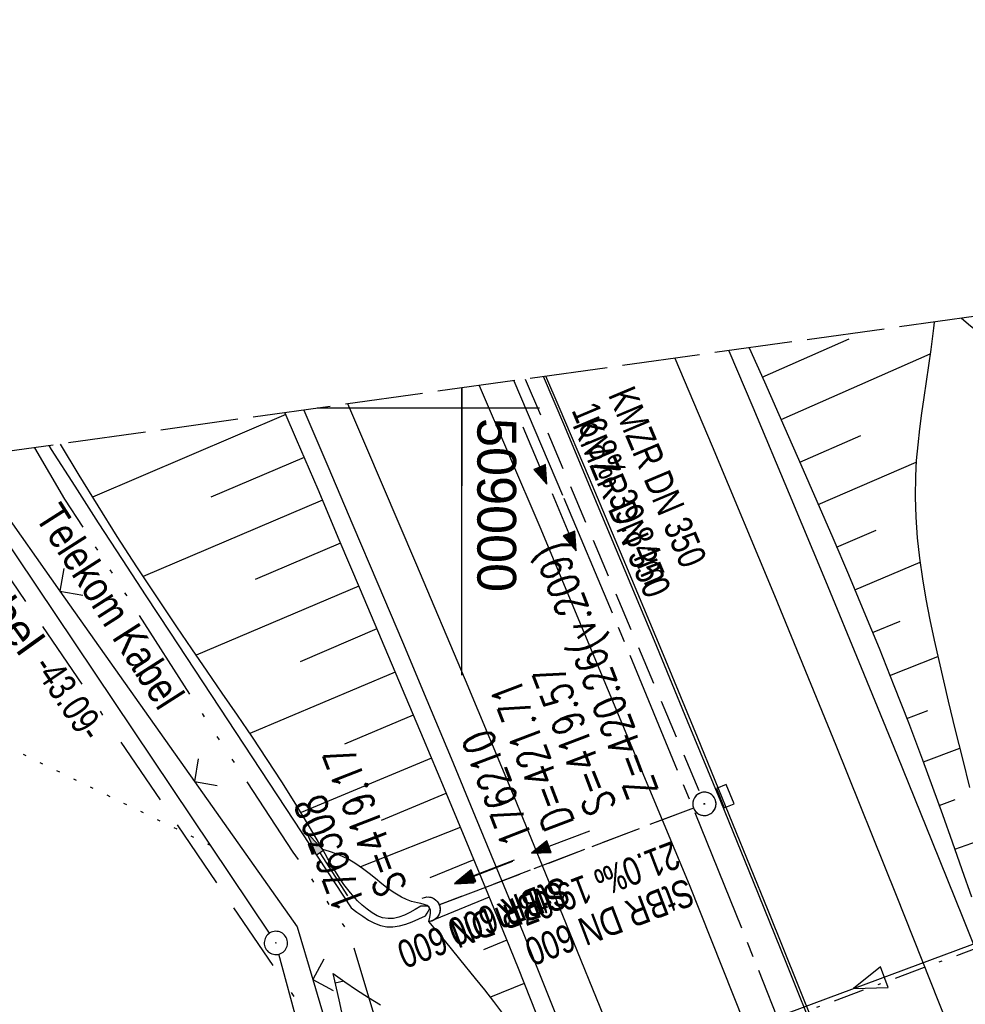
# Model space of a CAD drawing. Extents: x 508886 to 509272, y 449452 to 450225.
# Tile 40 of 46: x 508972 to 509032, y 450162 to 450225. Entities that reach past the tile are written whole.
import ezdxf
from ezdxf.enums import TextEntityAlignment as Align

# ---------------------------------------------------------------- set-up
doc = ezdxf.new("R2010")
doc.units = 0
doc.header["$LTSCALE"] = 10
doc.header["$MEASUREMENT"] = 0
for name, pattern in [('ACAD_ISO14W100', [25.5, 12, -3, 0.5, -3, 0.5, -3, 0.5, -3]), ('ACAD_ISO16W100', [73, 15, -6.5, 15, -6.5, 15, -7, 1, -7]), ('ACHSE', [5.5, 4, -0.5, 0.5, -0.5]), ('AUSGEZOGEN', [0]), ('LT00', [0]), ('LT08', [0.42, 0.2, -0.1, 0.02, -0.1]), ('LT12', [0.4, 0.3, -0.1]), ('LT14', [0.6, 0.5, -0.1]), ('PUNKTX2_STR', [0.6, 0.1, -0.5]), ('STRICHLINIE2', [0.375, 0.25, -0.125])]:
    doc.linetypes.add(name, pattern=pattern)
doc.layers.get('0').update_dxf_attribs({"linetype": 'LT00'})
for name, color, linetype in [('--EK_FBR', 250, 'LT00'), ('--EK_Halt-Pfeil', 4, 'LT00'), ('--EK_Haltung', 7, 'STRICHLINIE2'), ('--EK_Haltung-Text', 140, 'LT00'), ('--EK_Schacht-Text', 5, 'LT00'), ('--EL_DFK_AB_L', 21, 'LT00'), ('--EL_DFK_AB_P', 7, 'LT00'), ('--EL_Halt-Pfeil', 4, 'LT00'), ('--EL_Haltung', 182, 'STRICHLINIE2'), ('--EL_Haltung-Text', 182, 'LT00'), ('-AX-093', 35, 'ACHSE'), ('ABSTAND', 8, 'LT00'), ('ABWASSERLTG', 24, 'LT00'), ('ABWASSERLTG_FLIEßPF', 26, 'Continuous'), ('BAB-KABEL', 220, 'ACAD_ISO16W100'), ('BAB-KABEL_TEXT', 221, 'Continuous'), ('DFK_AB_L', 21, 'LT00'), ('DFK_AB_P', 7, 'LT00'), ('DFK_NUTZUNGSGRENZE', 70, 'PUNKTX2_STR'), ('DL', 182, 'LT12'), ('DL_PFEIL', 201, 'LT00'), ('DL_TEXT', 182, 'LT00'), ('PFEIL', 140, 'AUSGEZOGEN'), ('STROM_UNTER', 80, 'LT08'), ('TELEKOM', 210, 'ACAD_ISO14W100'), ('TELEKOM_TEXT', 210, 'Continuous'), ('V122_AFBR_BAB', 250, 'LT00'), ('V122_BOESCH', 250, 'LT00'), ('V122_BOSCHUNG', 250, 'LT00'), ('V122_GRABEN', 250, 'LT00'), ('V122_H_BORD', 8, 'LT00'), ('V122_KA_PRUF', 182, 'LT00'), ('V122_LD_MARK', 250, 'LT00'), ('V122_RASTER', 250, 'LT00'), ('V122_SINKK', 182, 'LT00'), ('V122_UK_DURCH', 182, 'LT00'), ('V122_ZAUN', 40, 'LT00'), ('V123_AFBR_BAB', 250, 'LT00'), ('V123_BOESCH', 250, 'LT00'), ('V123_BOSCHUNG', 250, 'LT00'), ('V123_GRABEN', 250, 'LT00'), ('V123_H_BORD', 8, 'LT00'), ('V123_KA_PRUF', 182, 'LT00'), ('V123_LD_MARK', 250, 'LT00'), ('V123_RASTER', 250, 'LT00'), ('V123_SINKK', 182, 'LT00'), ('V123_UK_DURCH', 182, 'LT00'), ('V123_ZAUN', 40, 'LT00')]:
    doc.layers.add(name, color=color, linetype=linetype)
doc.layers.add('-BLATT_123-RAND', color=7, linetype='LT14', plot=False)
doc.styles.add('Beschrift', font='ARIAL.TTF')
doc.styles.add('Haltungsbeschriftung', font='ARIAL.TTF', dxfattribs={"width": 0.75})
doc.styles.add('schachtbeschriftung', font='romans.shx', dxfattribs={"width": 0.75, "height": 2})
doc.styles.get("Standard").update_dxf_attribs({"font": 'ARIAL.TTF'})
doc.styles.add('Versorgungsltg', font='ARIAL.TTF', dxfattribs={"width": 0.8, "height": 2})

# ---------------------------------------------------------------- blocks, each defined once
blk = doc.blocks.new('SYMB0003')
at = {"color": 0, "linetype": 'ByBlock'}
for p, q in [((-0.015712, 0), (0.010166, 0.012015)), ((0, -0.021257), (-0.015712, 0)), ((0.010166, 0.012015), (0, -0.021257))]:
    blk.add_line(p, q, dxfattribs=at)
for points in [[(-0.031395, 0.499013), (-0.093691, 0.491144), (-0.154509, 0.475528), (-0.21289, 0.452414), (-0.267913, 0.422164), (-0.318712, 0.385257), (-0.364484, 0.342274), (-0.404509, 0.293893), (-0.438154, 0.240877), (-0.464888, 0.184062), (-0.484292, 0.124345), (-0.496058, 0.062667), (-0.5, 0)], [(0.5, 0), (0.496057, 0.062667), (0.484292, 0.124345), (0.464888, 0.184062), (0.438153, 0.240877), (0.404509, 0.293893), (0.364484, 0.342274), (0.318712, 0.385257), (0.267913, 0.422164), (0.21289, 0.452414), (0.154509, 0.475528), (0.093691, 0.491144), (0.031395, 0.499013), (-0.031395, 0.499013)], [(-0.5, 0), (-0.496058, -0.062667), (-0.484292, -0.124345), (-0.464888, -0.184062), (-0.438154, -0.240877), (-0.404509, -0.293893), (-0.364485, -0.342274), (-0.318712, -0.385257), (-0.267914, -0.422164), (-0.21289, -0.452414), (-0.154509, -0.475529), (-0.093691, -0.491144), (-0.031395, -0.499014), (0.031395, -0.499014)], [(0.031395, -0.499014), (0.093691, -0.491144), (0.154509, -0.475529), (0.21289, -0.452414), (0.267914, -0.422164), (0.318712, -0.385257), (0.364485, -0.342274), (0.404509, -0.293893), (0.438154, -0.240877), (0.464889, -0.184062), (0.484292, -0.124345), (0.496058, -0.062667), (0.5, 0)]]:
    blk.add_lwpolyline(points, dxfattribs=at)
blk = doc.blocks.new('SYMB0024')
at = {"color": 0, "linetype": 'ByBlock'}
for p, q in [((-0.5, 0.5), (0, 0)), ((0, 0), (0.5, 0.5))]:
    blk.add_line(p, q, dxfattribs=at)
blk = doc.blocks.new('Pfreil3')
at = {"layer": 'PFEIL'}
blk.add_hatch(color=256, dxfattribs=at).paths.add_polyline_path([(-1.549, 0.273), (-1.549, -0.273), (0, 0)])
for p, q in [((-1.549, 0), (-4.831, 0)), ((-1.549, -0.273), (-1.549, 0.273)), ((-1.549, 0.273), (0, 0)), ((0, 0), (-1.549, -0.273))]:
    blk.add_line(p, q, dxfattribs=at)
blk = doc.blocks.new('SYMB0652')
at = {"color": 0, "linetype": 'ByBlock'}
blk.add_lwpolyline([(-0.15, -0.075), (0.15, -0.075), (0.15, 0.075), (-0.15, 0.075), (-0.15, -0.075)], dxfattribs=at)
blk = doc.blocks.new('SYMB1107')
at = {"color": 0, "linetype": 'ByBlock'}
for points in [[(-0.2, 0), (-0.196157, 0.039018), (-0.184776, 0.076537), (-0.166294, 0.111114), (-0.141421, 0.141421), (-0.111114, 0.166294), (-0.076537, 0.184776), (-0.039018, 0.196157), (0, 0.2)], [(0, 0.2), (0.039018, 0.196157), (0.076537, 0.184776), (0.111114, 0.166294), (0.141421, 0.141421), (0.166294, 0.111114), (0.184776, 0.076537), (0.196157, 0.039018), (0.2, 0)]]:
    blk.add_lwpolyline(points, dxfattribs=at)
blk = doc.blocks.new('SYMB0070')
at = {"color": 0, "linetype": 'ByBlock'}
for p, q in [((-0.5, 0), (0.2, 0)), ((0.5, 0), (0.2, 0.1)), ((0.2, 0.1), (0.2, 0)), ((0.468, 0), (0.21, 0.086)), ((0.21, 0.086), (0.21, -0.086)), ((0.21, -0.086), (0.468, 0)), ((0.22, -0.072), (0.437, 0)), ((0.23, -0.058), (0.405, 0)), ((0.24, -0.045), (0.374, 0)), ((0.342, 0), (0.25, 0.031)), ((0.25, 0.031), (0.25, -0.031)), ((0.25, -0.031), (0.342, 0)), ((0.26, -0.017), (0.31, 0)), ((0.27, -0.003), (0.279, 0))]:
    blk.add_line(p, q, dxfattribs=at)
for points in [[(0.2, 0), (0.2, -0.1), (0.5, 0)], [(0.437, 0), (0.22, 0.072), (0.22, -0.072)], [(0.405, 0), (0.23, 0.058), (0.23, -0.058)], [(0.374, 0), (0.24, 0.045), (0.24, -0.045)], [(0.31, 0), (0.26, 0.017), (0.26, -0.017)], [(0.279, 0), (0.27, 0.003), (0.27, -0.003)]]:
    blk.add_lwpolyline(points, dxfattribs=at)
blk = doc.blocks.new('ABWASSER-FLIEßPF')
at = {"layer": 'ABWASSERLTG_FLIEßPF'}
for p, q in [((0, 0), (-2.109, 0.703)), ((-2.109, 0.703), (-2.109, -0.703)), ((-2.109, -0.703), (0, 0))]:
    blk.add_line(p, q, dxfattribs=at)

msp = doc.modelspace()

# ---------------------------------------------------------------- linework, layer by layer
at = {"layer": '--EK_FBR'}
for points in [[(509017.195, 450203.701), (509018.734, 450200.061), (509021.078, 450194.479), (509023.405, 450188.891), (509025.716, 450183.296), (509028.009, 450177.693), (509030.283, 450172.083), (509032.247, 450167.191), (509034.196, 450162.292), (509036.127, 450157.387), (509038.041, 450152.475), (509039.936, 450147.556), (509041.812, 450142.629), (509042.735, 450140.18)], [(509017.195, 450203.701), (509018.734, 450200.061), (509021.078, 450194.479), (509023.405, 450188.891), (509025.716, 450183.296), (509028.009, 450177.693), (509030.283, 450172.083), (509032.247, 450167.191), (509034.196, 450162.292)], [(508989.838, 450199.88), (508991.381, 450196.267), (508992.993, 450192.476), (508994.599, 450188.682), (508996.176, 450184.945), (508997.748, 450181.205), (508999.313, 450177.463), (509000.867, 450173.716), (509002.41, 450169.965), (509003.939, 450166.208), (509005.298, 450162.831), (509006.647, 450159.449), (509007.986, 450156.064), (509009.319, 450152.677), (509010.648, 450149.287), (509011.973, 450145.897), (509013.299, 450142.506), (509014.536, 450139.345), (509015.772, 450136.184), (509017.006, 450133.022), (509018.236, 450129.858), (509018.735, 450128.568)], [(508989.838, 450199.88), (508991.381, 450196.267), (508992.993, 450192.476), (508994.599, 450188.682), (508996.176, 450184.945), (508997.748, 450181.205), (508999.313, 450177.463), (509000.867, 450173.716), (509002.41, 450169.965), (509003.939, 450166.208), (509005.298, 450162.831), (509006.647, 450159.449)]]:
    msp.add_lwpolyline(points, dxfattribs=at)
at = {"layer": '--EK_FBR', "color": 2}
for points in [[(509032.393, 450135.176), (509031.238, 450138.237), (509028.416, 450145.617), (509025.555, 450152.982), (509022.655, 450160.331), (509019.717, 450167.666), (509017.455, 450173.241), (509015.172, 450178.808), (509012.87, 450184.368), (509010.551, 450189.92), (509008.216, 450195.465), (509006.264, 450200.067), (509005.415, 450202.056)], [(509047.816, 450092.525), (509046.389, 450096.648), (509044.947, 450100.767), (509043.491, 450104.88), (509042.023, 450108.989), (509040.543, 450113.094), (509039.054, 450117.196), (509037.125, 450122.466), (509035.18, 450127.729), (509033.219, 450132.987), (509031.238, 450138.237), (509028.416, 450145.617), (509025.555, 450152.982), (509022.655, 450160.331), (509019.717, 450167.666), (509017.455, 450173.241), (509015.172, 450178.808), (509012.87, 450184.368), (509010.551, 450189.92), (509008.216, 450195.465), (509006.264, 450200.067), (509005.415, 450202.056)], [(509001.108, 450201.454), (509005.021, 450192.355), (509014.641, 450169.336), (509023.839, 450146.175), (509028.674, 450133.377)], [(509001.108, 450201.454), (509005.021, 450192.355), (509014.641, 450169.336), (509023.839, 450146.175), (509032.449, 450123.387), (509041.17, 450099.528), (509049.071, 450076.517), (509056.657, 450053.157), (509058.35, 450047.721), (509061.128, 450038.521), (509064.175, 450028.141), (509069.856, 450008.284), (509076.49, 449984.147), (509082.45, 449960.868), (509088.103, 449936.685)]]:
    msp.add_lwpolyline(points, dxfattribs=at)
at = {"layer": '--EK_Haltung'}
for p, q in [((509004.084, 450201.87), (509015.325, 450175.214)), ((509014.916, 450174.255), (508998.503, 450167.997))]:
    msp.add_line(p, q, dxfattribs=at)
at = {"layer": '--EL_DFK_AB_L'}
for p, q in [((508987.613, 450166.193), (508967.16, 450196.713)), ((508998.53, 450126.919), (508988.227, 450164.845))]:
    msp.add_line(p, q, dxfattribs=at)
at = {"layer": '--EL_Haltung'}
for p, q in [((509004.084, 450201.87), (509015.325, 450175.214)), ((509014.916, 450174.255), (508998.503, 450167.997))]:
    msp.add_line(p, q, dxfattribs=at)
at = {"layer": '-AX-093', "ltscale": 0.2}
msp.add_lwpolyline([(509003.349, 450201.767), (509006.577, 450194.199), (509010.816, 450184.094), (509014.992, 450173.963), (509019.104, 450163.805), (509023.148, 450153.621), (509027.124, 450143.409), (509031.029, 450133.171), (509034.384, 450124.192), (509038.15, 450113.901), (509041.841, 450103.584), (509045.456, 450093.239)], dxfattribs=at)
at = {"layer": '-BLATT_123-RAND'}
msp.add_lwpolyline([(508885.554, 450185.316), (508987.91, 449452.429), (509272.152, 449492.127), (509169.795, 450225.014), (508885.554, 450185.316)], dxfattribs=at)
at = {"layer": 'ABWASSERLTG', "flags": 128}
msp.add_lwpolyline([(509055.17, 450204.851), (509045.348, 450170.112), (508999.984, 450153.243), (508999.414, 450147.176)], dxfattribs=at)
at = {"layer": 'BAB-KABEL', "ltscale": 0.03, "flags": 128}
msp.add_lwpolyline([(508965.574, 450196.492), (508968.169, 450193.064), (508993.103, 450156.356), (508997.122, 450135.56), (509002.82, 450109.823), (509012.651, 450072.792), (509017.448, 450054.582), (509021.524, 450039.027), (509022.249, 450035.305), (509025.668, 450025.461), (509039.275, 449995.736), (509060.83, 449981.06), (509071.352, 449941.869), (509079.367, 449903.882), (509086.811, 449866.639), (509093.494, 449826.15), (509098.832, 449789.477), (509101.313, 449770.556), (509103.601, 449753.401), (509104.746, 449737.963), (509105.126, 449731.101), (509107.052, 449705.627), (509108.315, 449670.898), (509109.196, 449644.46), (509091.88, 449639.282), (509094.025, 449616.625), (509109.573, 449611.952), (509109.313, 449593.194), (509108.934, 449567.252), (509108.555, 449549.914), (509107.923, 449539.685), (509107.542, 449523.737), (509106.023, 449504.505), (509103.027, 449469.794), (509102.872, 449468.485)], dxfattribs=at)
at = {"layer": 'DFK_AB_L'}
for p, q in [((508987.613, 450166.193), (508967.16, 450196.713)), ((508998.53, 450126.919), (508988.227, 450164.845))]:
    msp.add_line(p, q, dxfattribs=at)
at = {"layer": 'DFK_NUTZUNGSGRENZE', "ltscale": 0.2}
msp.add_line((508983.83, 450171.839), (508940.34, 450192.967), dxfattribs=at)
at = {"layer": 'DL'}
msp.add_line((509014.916, 450174.255), (508998.503, 450167.997), dxfattribs=at)
at = {"layer": 'STROM_UNTER', "flags": 128}
msp.add_lwpolyline([(509006.305, 450081.848), (509002.476, 450102.658), (508999.316, 450124.183), (508999.57, 450136.975), (508999.904, 450147.325), (509000.414, 450152.193), (509001.916, 450153.673), (509043.943, 450169.247), (509046.548, 450169.174), (509046.172, 450171.282), (509055.735, 450203.704)], dxfattribs=at)
at = {"layer": 'TELEKOM', "ltscale": 0.05, "flags": 128}
msp.add_lwpolyline([(508972.483, 450197.457), (508974.434, 450194.146), (508983.614, 450179.815), (508989.132, 450171.411), (508992.799, 450166.088), (508998.921, 450145.635), (509003.032, 450130.32), (509008.099, 450110.843), (509012.819, 450091.254), (509017.015, 450071.933), (509011.279, 450070.833), (509010.297, 450075.573), (509002.936, 450075.082), (508992.003, 450075.648)], dxfattribs=at)
at = {"layer": 'V122_AFBR_BAB'}
for points in [[(509017.195, 450203.701), (509018.734, 450200.061), (509021.078, 450194.479), (509023.405, 450188.891), (509025.716, 450183.296), (509028.009, 450177.693), (509030.283, 450172.083), (509032.247, 450167.191), (509034.196, 450162.292), (509036.127, 450157.387), (509038.041, 450152.475), (509039.936, 450147.556), (509041.812, 450142.629), (509042.735, 450140.18)], [(508989.838, 450199.88), (508991.381, 450196.267), (508992.993, 450192.476), (508994.599, 450188.682), (508996.176, 450184.945), (508997.748, 450181.205), (508999.313, 450177.463), (509000.867, 450173.716), (509002.41, 450169.965), (509003.939, 450166.208), (509005.298, 450162.831), (509006.647, 450159.449), (509007.986, 450156.064), (509009.319, 450152.677), (509010.648, 450149.287), (509011.973, 450145.897), (509013.299, 450142.506), (509014.536, 450139.345), (509015.772, 450136.184), (509017.006, 450133.022), (509018.236, 450129.858), (509018.735, 450128.568)]]:
    msp.add_lwpolyline(points, dxfattribs=at)
at = {"layer": 'V122_AFBR_BAB', "color": 0}
for points in [[(509032.393, 450135.176), (509031.238, 450138.237), (509028.416, 450145.617), (509025.555, 450152.982), (509022.655, 450160.331), (509019.717, 450167.666), (509017.455, 450173.241), (509015.172, 450178.808), (509012.87, 450184.368), (509010.551, 450189.92), (509008.216, 450195.465), (509006.264, 450200.067), (509005.415, 450202.056)], [(509001.108, 450201.454), (509005.021, 450192.355), (509014.641, 450169.336), (509023.839, 450146.175), (509028.674, 450133.377)]]:
    msp.add_lwpolyline(points, dxfattribs=at)
at = {"layer": 'V122_BOESCH'}
for points in [[(509030.409, 450205.547), (509030.369, 450205.158), (509030.195, 450203.77), (509030.05, 450202.741), (509029.897, 450201.717), (509029.744, 450200.696), (509029.596, 450199.677), (509029.462, 450198.661), (509029.346, 450197.646), (509029.257, 450196.631), (509029.2, 450195.615), (509029.182, 450194.298), (509029.225, 450192.979), (509029.321, 450191.659), (509029.465, 450190.339), (509029.651, 450189.019), (509029.874, 450187.7), (509030.126, 450186.382), (509030.403, 450185.066), (509030.697, 450183.752), (509031.004, 450182.441), (509031.317, 450181.134), (509031.767, 450179.271), (509032.222, 450177.417), (509032.686, 450175.57)], [(509032.158, 450205.791), (509032.736, 450205.307), (509033.481, 450204.717), (509034.244, 450204.158), (509035.029, 450203.635), (509035.843, 450203.157), (509036.45, 450202.841), (509037.069, 450202.543), (509037.694, 450202.253)], [(509018.507, 450203.884), (509019.479, 450201.687), (509020.787, 450198.723), (509021.822, 450196.369), (509022.852, 450194.012), (509023.874, 450191.652), (509024.884, 450189.287), (509025.88, 450186.917), (509026.859, 450184.539), (509027.818, 450182.154), (509028.753, 450179.759), (509029.663, 450177.354), (509030.309, 450175.597), (509030.943, 450173.835), (509031.57, 450172.071), (509032.193, 450170.306), (509032.818, 450168.541)], [(508988.615, 450199.71), (508989.347, 450198.002), (508990.721, 450194.778), (508992.092, 450191.553), (508993.46, 450188.326), (508994.814, 450185.127), (508996.166, 450181.927), (508997.514, 450178.725), (508998.855, 450175.521), (509000.19, 450172.314), (509001.517, 450169.104), (509002.833, 450165.889), (509003.622, 450163.945), (509004.406, 450161.998), (509005.181, 450160.048), (509005.946, 450158.094), (509006.825, 450155.808), (509007.691, 450153.517), (509008.546, 450151.223), (509009.396, 450148.925), (509010.242, 450146.627)], [(508997.872, 450166.954), (508997.939, 450167.22), (508997.982, 450167.471), (508997.979, 450167.69), (508997.907, 450167.864), (508997.771, 450167.972), (508997.582, 450168.045), (508997.364, 450168.098), (508997.139, 450168.144), (508996.771, 450168.241), (508996.438, 450168.364), (508996.126, 450168.511), (508995.691, 450168.766), (508995.269, 450169.059), (508994.856, 450169.378), (508994.446, 450169.711), (508994.033, 450170.046), (508993.614, 450170.369), (508993.182, 450170.67), (508992.732, 450170.935), (508992.325, 450171.13), (508991.905, 450171.298), (508991.476, 450171.447), (508991.043, 450171.588)], [(509009.088, 450146.946), (509008.781, 450147.585), (509008.479, 450148.227), (509008.189, 450148.875), (509007.82, 450149.766), (509007.475, 450150.669), (509007.147, 450151.58), (509006.828, 450152.494), (509006.51, 450153.408), (509006.186, 450154.318), (509005.848, 450155.221), (509005.489, 450156.113), (509005.1, 450156.99), (509004.674, 450157.848), (509004.214, 450158.671), (509003.718, 450159.474), (509003.189, 450160.261), (509002.636, 450161.033), (509002.062, 450161.793), (509001.475, 450162.544), (509000.88, 450163.287), (508999.881, 450164.517), (508998.877, 450165.738), (508997.872, 450166.954)], [(508992.467, 450160.206), (508992.095, 450161.9), (508991.726, 450163.595)], [(508991.726, 450163.595), (508992.474, 450163.073), (508993.226, 450162.559), (508993.988, 450162.06), (508994.764, 450161.585)]]:
    msp.add_lwpolyline(points, dxfattribs=at)
at = {"layer": 'V122_BOSCHUNG'}
for p, q in [((509019.338, 450202.006), (509024.942, 450204.474)), ((509020.55, 450199.261), (509030.157, 450203.494)), ((508988.662, 450199.602), (508976.23, 450194.279)), ((509021.753, 450196.526), (509025.696, 450198.25)), ((508989.846, 450196.832), (508983.842, 450194.275)), ((509022.948, 450193.791), (509029.25, 450196.525)), ((508991.022, 450194.072), (508979.492, 450189.161)), ((509024.13, 450191.055), (509026.672, 450192.138)), ((508992.195, 450191.311), (508986.688, 450188.965)), ((509025.298, 450188.306), (509029.499, 450190.076)), ((508993.366, 450188.549), (508982.902, 450184.092)), ((509026.444, 450185.552), (509028.223, 450186.284)), ((508994.535, 450185.786), (508989.586, 450183.678)), ((509027.564, 450182.789), (509030.636, 450184.019)), ((508995.708, 450183.011), (508986.354, 450179.054)), ((508996.879, 450180.235), (508992.456, 450178.377)), ((509028.652, 450180.02), (509029.995, 450180.535)), ((509029.71, 450177.229), (509032.053, 450178.101)), ((508998.045, 450177.458), (508989.65, 450173.956)), ((508998.981, 450175.191), (508994.8, 450173.461)), ((509030.732, 450174.423), (509031.762, 450174.793)), ((508999.888, 450173.001), (508993.475, 450170.468)), ((509031.735, 450171.603), (509033.565, 450172.249)), ((509000.779, 450170.927), (508997.932, 450169.77)), ((509001.755, 450168.524), (508997.888, 450166.935)), ((509002.894, 450165.74), (509001.386, 450165.129)), ((508991.855, 450162.999), (508992.406, 450163.12)), ((509004.024, 450162.95), (509001.841, 450162.078))]:
    msp.add_line(p, q, dxfattribs=at)
at = {"layer": 'V122_GRABEN'}
for points in [[(508973.415, 450197.587), (508973.567, 450197.348), (508975.079, 450194.979), (508976.6, 450192.619), (508978.128, 450190.267), (508979.66, 450187.92), (508981.194, 450185.575), (508992.875, 450167.833), (508993.249, 450167.552), (508993.624, 450167.284), (508994.002, 450167.043), (508994.384, 450166.842), (508994.773, 450166.695), (508995.168, 450166.614), (508995.569, 450166.609), (508995.978, 450166.67), (508996.392, 450166.783), (508996.81, 450166.936), (508997.231, 450167.116), (508997.654, 450167.309)], [(508997.357, 450167.936), (508997.005, 450167.725), (508996.653, 450167.527), (508996.301, 450167.356), (508995.95, 450167.224), (508995.6, 450167.145), (508995.252, 450167.131), (508994.903, 450167.193), (508994.558, 450167.323), (508994.222, 450167.509), (508993.897, 450167.739), (508993.586, 450168.001), (508993.293, 450168.283), (508992.825, 450168.8), (508992.41, 450169.336), (508992.036, 450169.887), (508991.691, 450170.449), (508991.364, 450171.017), (508991.043, 450171.588), (508990.196, 450173.05), (508989.315, 450174.501), (508988.405, 450175.944), (508987.471, 450177.379), (508986.519, 450178.809), (508985.553, 450180.234), (508984.579, 450181.656), (508983.601, 450183.076), (508982.625, 450184.497), (508981.655, 450185.918), (508980.357, 450187.85), (508979.081, 450189.791), (508977.824, 450191.741), (508976.587, 450193.704), (508975.368, 450195.682), (508974.168, 450197.679), (508974.161, 450197.691)], [(508997.654, 450167.309), (508997.77, 450167.477), (508997.865, 450167.633), (508997.917, 450167.766), (508997.907, 450167.864), (508997.792, 450167.926), (508997.595, 450167.943), (508997.357, 450167.936)]]:
    msp.add_lwpolyline(points, dxfattribs=at)
at = {"layer": 'V122_H_BORD'}
msp.add_lwpolyline([(509032.258, 450135.111), (509031.08, 450138.24), (509029.083, 450143.47), (509027.062, 450148.69), (509025.02, 450153.903), (509022.958, 450159.107), (509020.877, 450164.305), (509018.779, 450169.495), (509016.665, 450174.679), (509014.537, 450179.857), (509012.395, 450185.03), (509010.241, 450190.198), (509008.078, 450195.362), (509006.622, 450198.823), (509005.264, 450202.035)], dxfattribs=at)
at = {"layer": 'V122_LD_MARK'}
for points in [[(509013.715, 450203.215), (509016.112, 450197.563), (509020.123, 450187.947), (509024.076, 450178.308), (509027.971, 450168.645), (509031.808, 450158.959), (509035.585, 450149.249), (509039.302, 450139.516), (509039.618, 450138.672)], [(509021.299, 450129.808), (509018.683, 450136.661), (509015.698, 450144.354), (509012.674, 450152.031), (509009.611, 450159.693), (509006.51, 450167.339), (509003.392, 450174.922), (509000.238, 450182.49), (508997.049, 450190.043), (508993.827, 450197.582), (508992.662, 450200.275)]]:
    msp.add_lwpolyline(points, dxfattribs=at)
at = {"layer": 'V122_RASTER'}
for p, q in [((508999.999, 450201.3), (508999.999, 450195)), ((509004.998, 450200), (508994.998, 450200))]:
    msp.add_line(p, q, dxfattribs=at)
at = {"layer": 'V122_ZAUN'}
for p, q in [((508968.039, 450196.836), (508974.13, 450188.214)), ((508974.13, 450188.214), (508982.785, 450175.962)), ((508990.408, 450163.21), (508994.693, 450148.835))]:
    msp.add_line(p, q, dxfattribs=at)
msp.add_lwpolyline([(508982.785, 450175.962), (508989.397, 450166.602), (508990.408, 450163.21)], dxfattribs=at)
at = {"layer": 'V123_AFBR_BAB'}
for points in [[(509017.195, 450203.701), (509018.734, 450200.061), (509021.078, 450194.479), (509023.405, 450188.891), (509025.716, 450183.296), (509028.009, 450177.693), (509030.283, 450172.083), (509032.247, 450167.191), (509034.196, 450162.292)], [(508989.838, 450199.88), (508991.381, 450196.267), (508992.993, 450192.476), (508994.599, 450188.682), (508996.176, 450184.945), (508997.748, 450181.205), (508999.313, 450177.463), (509000.867, 450173.716), (509002.41, 450169.965), (509003.939, 450166.208), (509005.298, 450162.831), (509006.647, 450159.449)]]:
    msp.add_lwpolyline(points, dxfattribs=at)
at = {"layer": 'V123_AFBR_BAB', "color": 0}
for points in [[(509047.816, 450092.525), (509046.389, 450096.648), (509044.947, 450100.767), (509043.491, 450104.88), (509042.023, 450108.989), (509040.543, 450113.094), (509039.054, 450117.196), (509037.125, 450122.466), (509035.18, 450127.729), (509033.219, 450132.987), (509031.238, 450138.237), (509028.416, 450145.617), (509025.555, 450152.982), (509022.655, 450160.331), (509019.717, 450167.666), (509017.455, 450173.241), (509015.172, 450178.808), (509012.87, 450184.368), (509010.551, 450189.92), (509008.216, 450195.465), (509006.264, 450200.067), (509005.415, 450202.056)], [(509001.108, 450201.454), (509005.021, 450192.355), (509014.641, 450169.336), (509023.839, 450146.175), (509032.449, 450123.387), (509041.17, 450099.528), (509049.071, 450076.517), (509056.657, 450053.157), (509058.35, 450047.721), (509061.128, 450038.521), (509064.175, 450028.141), (509069.856, 450008.284), (509076.49, 449984.147), (509082.45, 449960.868), (509088.103, 449936.685)]]:
    msp.add_lwpolyline(points, dxfattribs=at)
at = {"layer": 'V123_BOESCH'}
for points in [[(509030.409, 450205.547), (509030.369, 450205.158), (509030.195, 450203.77), (509030.05, 450202.741), (509029.897, 450201.717), (509029.744, 450200.696), (509029.596, 450199.677), (509029.462, 450198.661), (509029.346, 450197.646), (509029.257, 450196.63), (509029.2, 450195.615), (509029.182, 450194.298), (509029.225, 450192.979), (509029.321, 450191.659), (509029.465, 450190.339), (509029.651, 450189.019), (509029.874, 450187.7), (509030.126, 450186.382), (509030.403, 450185.066), (509030.697, 450183.752), (509031.004, 450182.441), (509031.317, 450181.134), (509031.767, 450179.271), (509032.222, 450177.417), (509032.686, 450175.57)], [(509032.158, 450205.791), (509032.736, 450205.307), (509033.481, 450204.717), (509034.244, 450204.158), (509035.029, 450203.635), (509035.843, 450203.157), (509036.45, 450202.841), (509037.069, 450202.543), (509037.694, 450202.253)], [(509018.507, 450203.884), (509019.479, 450201.687), (509020.787, 450198.723), (509021.822, 450196.369), (509022.852, 450194.012), (509023.874, 450191.652), (509024.884, 450189.287), (509025.88, 450186.917), (509026.859, 450184.539), (509027.818, 450182.154), (509028.753, 450179.759), (509029.663, 450177.354), (509030.309, 450175.597), (509030.943, 450173.835), (509031.57, 450172.071), (509032.193, 450170.306), (509032.818, 450168.541)], [(508988.615, 450199.71), (508989.347, 450198.002), (508990.721, 450194.778), (508992.092, 450191.553), (508993.46, 450188.326), (508994.814, 450185.127), (508996.166, 450181.927), (508997.513, 450178.725), (508998.855, 450175.521), (509000.19, 450172.314), (509001.517, 450169.104), (509002.833, 450165.889), (509003.622, 450163.945), (509004.406, 450161.998), (509005.181, 450160.048), (509005.946, 450158.094), (509006.825, 450155.808), (509007.691, 450153.517), (509008.546, 450151.223), (509009.396, 450148.925), (509010.242, 450146.627)], [(508997.872, 450166.954), (508997.939, 450167.22), (508997.982, 450167.471), (508997.979, 450167.69), (508997.907, 450167.864), (508997.771, 450167.972), (508997.582, 450168.045), (508997.364, 450168.098), (508997.139, 450168.144), (508996.771, 450168.241), (508996.438, 450168.364), (508996.126, 450168.511), (508995.691, 450168.766), (508995.269, 450169.059), (508994.856, 450169.378), (508994.446, 450169.711), (508994.033, 450170.046), (508993.614, 450170.369), (508993.182, 450170.67), (508992.732, 450170.935), (508992.325, 450171.13), (508991.905, 450171.298), (508991.476, 450171.447), (508991.043, 450171.588)], [(509009.088, 450146.946), (509008.781, 450147.585), (509008.479, 450148.227), (509008.189, 450148.875), (509007.82, 450149.766), (509007.475, 450150.669), (509007.147, 450151.58), (509006.828, 450152.494), (509006.51, 450153.408), (509006.186, 450154.318), (509005.848, 450155.221), (509005.489, 450156.113), (509005.1, 450156.99), (509004.674, 450157.848), (509004.214, 450158.671), (509003.718, 450159.474), (509003.189, 450160.261), (509002.636, 450161.033), (509002.062, 450161.793), (509001.475, 450162.544), (509000.88, 450163.287), (508999.881, 450164.517), (508998.877, 450165.738), (508997.872, 450166.954)], [(508992.467, 450160.206), (508992.095, 450161.9), (508991.726, 450163.595)], [(508991.726, 450163.595), (508992.474, 450163.073), (508993.226, 450162.559), (508993.988, 450162.06), (508994.764, 450161.585)]]:
    msp.add_lwpolyline(points, dxfattribs=at)
at = {"layer": 'V123_BOSCHUNG'}
for p, q in [((509019.338, 450202.006), (509024.942, 450204.474)), ((509020.55, 450199.261), (509030.157, 450203.494)), ((508988.662, 450199.602), (508976.23, 450194.28)), ((509021.753, 450196.526), (509025.696, 450198.25)), ((508989.846, 450196.832), (508983.842, 450194.275)), ((509022.948, 450193.791), (509029.25, 450196.525)), ((508991.022, 450194.072), (508979.492, 450189.161)), ((509024.13, 450191.055), (509026.672, 450192.138)), ((508992.195, 450191.311), (508986.688, 450188.965)), ((509025.298, 450188.306), (509029.499, 450190.076)), ((508993.366, 450188.549), (508982.902, 450184.092)), ((509026.444, 450185.552), (509028.223, 450186.284)), ((508994.535, 450185.786), (508989.586, 450183.678)), ((509027.564, 450182.789), (509030.636, 450184.019)), ((508995.708, 450183.011), (508986.354, 450179.054)), ((508996.879, 450180.235), (508992.456, 450178.377)), ((509028.652, 450180.02), (509029.995, 450180.535)), ((509029.71, 450177.229), (509032.053, 450178.101)), ((508998.045, 450177.458), (508989.65, 450173.956)), ((508998.981, 450175.191), (508994.8, 450173.461)), ((509030.732, 450174.423), (509031.762, 450174.793)), ((508999.888, 450173.001), (508993.475, 450170.468)), ((509031.735, 450171.603), (509033.565, 450172.249)), ((509000.779, 450170.927), (508997.932, 450169.77)), ((509001.755, 450168.524), (508997.888, 450166.935)), ((509002.894, 450165.74), (509001.386, 450165.129)), ((508991.855, 450162.999), (508992.406, 450163.12)), ((509004.024, 450162.95), (509001.841, 450162.078))]:
    msp.add_line(p, q, dxfattribs=at)
at = {"layer": 'V123_GRABEN'}
for points in [[(508973.415, 450197.587), (508973.567, 450197.348), (508975.079, 450194.979), (508976.6, 450192.619), (508978.128, 450190.267), (508979.66, 450187.92), (508981.194, 450185.575), (508992.875, 450167.833), (508993.249, 450167.552), (508993.624, 450167.284), (508994.002, 450167.043), (508994.384, 450166.842), (508994.773, 450166.695), (508995.168, 450166.614), (508995.569, 450166.609), (508995.978, 450166.67), (508996.392, 450166.783), (508996.81, 450166.937), (508997.231, 450167.116), (508997.654, 450167.309)], [(508997.357, 450167.936), (508997.005, 450167.725), (508996.653, 450167.527), (508996.301, 450167.356), (508995.95, 450167.224), (508995.6, 450167.145), (508995.252, 450167.131), (508994.903, 450167.193), (508994.558, 450167.323), (508994.222, 450167.509), (508993.897, 450167.739), (508993.586, 450168.001), (508993.293, 450168.283), (508992.825, 450168.8), (508992.41, 450169.336), (508992.036, 450169.887), (508991.691, 450170.449), (508991.364, 450171.017), (508991.043, 450171.588), (508990.196, 450173.05), (508989.315, 450174.501), (508988.405, 450175.944), (508987.471, 450177.379), (508986.519, 450178.809), (508985.553, 450180.234), (508984.579, 450181.656), (508983.601, 450183.076), (508982.625, 450184.497), (508981.655, 450185.918), (508980.357, 450187.85), (508979.081, 450189.791), (508977.824, 450191.741), (508976.587, 450193.704), (508975.368, 450195.682), (508974.168, 450197.679), (508974.161, 450197.691)], [(508997.654, 450167.309), (508997.77, 450167.477), (508997.865, 450167.633), (508997.917, 450167.766), (508997.907, 450167.864), (508997.792, 450167.926), (508997.595, 450167.943), (508997.357, 450167.936)]]:
    msp.add_lwpolyline(points, dxfattribs=at)
at = {"layer": 'V123_H_BORD'}
msp.add_lwpolyline([(509047.548, 450092.341), (509045.839, 450097.314), (509044.118, 450102.283), (509042.382, 450107.246), (509040.63, 450112.204), (509038.861, 450117.156), (509036.95, 450122.44), (509035.017, 450127.715), (509033.06, 450132.982), (509031.08, 450138.24), (509029.083, 450143.47), (509027.062, 450148.69), (509025.02, 450153.903), (509022.958, 450159.107), (509020.877, 450164.305), (509018.779, 450169.495), (509016.665, 450174.679), (509014.536, 450179.857), (509012.395, 450185.03), (509010.241, 450190.198), (509008.078, 450195.362), (509006.622, 450198.823), (509005.264, 450202.035)], dxfattribs=at)
at = {"layer": 'V123_LD_MARK'}
for points in [[(509013.715, 450203.215), (509016.112, 450197.563), (509020.123, 450187.947), (509024.076, 450178.308), (509027.971, 450168.645), (509031.808, 450158.959), (509035.585, 450149.249), (509039.302, 450139.516), (509042.959, 450129.761), (509046.554, 450119.984), (509049.621, 450111.49), (509052.64, 450102.979), (509055.612, 450094.452), (509058.535, 450085.909)], [(509035.69, 450090.172), (509032.968, 450097.959), (509030.199, 450105.731), (509027.385, 450113.488), (509024.527, 450121.228), (509021.626, 450128.952), (509018.683, 450136.661), (509015.698, 450144.354), (509012.674, 450152.031), (509009.611, 450159.693), (509006.51, 450167.339), (509003.392, 450174.922), (509000.238, 450182.49), (508997.049, 450190.043), (508993.827, 450197.582), (508992.662, 450200.275)]]:
    msp.add_lwpolyline(points, dxfattribs=at)
at = {"layer": 'V123_RASTER'}
for p, q in [((508999.999, 450182.8), (508999.999, 450201.3)), ((509000.692, 450200), (508990.692, 450200))]:
    msp.add_line(p, q, dxfattribs=at)
at = {"layer": 'V123_ZAUN'}
for p, q in [((508968.039, 450196.836), (508974.13, 450188.214)), ((508974.13, 450188.214), (508982.785, 450175.962)), ((508990.408, 450163.21), (508994.693, 450148.835))]:
    msp.add_line(p, q, dxfattribs=at)
msp.add_lwpolyline([(508982.785, 450175.962), (508989.397, 450166.602), (508990.408, 450163.21)], dxfattribs=at)

# ---------------------------------------------------------------- block references
at = {"layer": '--EK_Halt-Pfeil', "yscale": 4, "zscale": 4}
for p, xscale, rotation in [((509004.703, 450196.948), 4.000000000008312, 292.8653299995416), ((509006.353, 450172.06), 3.999999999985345, 200.8726800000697)]:
    msp.add_blockref('SYMB0070', p, dxfattribs=dict(at, xscale=xscale, rotation=rotation))
at = {"layer": '--EL_DFK_AB_P', "xscale": 1.500000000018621, "yscale": 1.5, "zscale": 1.5, "rotation": 264.7377099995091}
msp.add_blockref('SYMB0003', (508988.03, 450165.568), dxfattribs=at)
at = {"layer": '--EL_Halt-Pfeil', "yscale": 4, "zscale": 4}
for p, xscale, rotation in [((509006.587, 450192.665), 4.000000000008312, 292.8653299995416), ((509001.398, 450170.09), 3.999999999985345, 200.8726800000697)]:
    msp.add_blockref('SYMB0070', p, dxfattribs=dict(at, xscale=xscale, rotation=rotation))
at = {"layer": 'ABWASSERLTG_FLIEßPF', "rotation": 200.3980911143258}
msp.add_blockref('ABWASSER-FLIEßPF', (509025.219, 450162.627), dxfattribs=at)
at = {"layer": 'DFK_AB_P', "xscale": 1.500000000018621, "yscale": 1.5, "zscale": 1.5, "rotation": 264.7377099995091}
msp.add_blockref('SYMB0003', (508988.03, 450165.568), dxfattribs=at)
at = {"layer": 'DL_PFEIL', "xscale": 3.999999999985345, "yscale": 4, "zscale": 4, "rotation": 200.8726800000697}
msp.add_blockref('SYMB0070', (509001.502, 450170.183), dxfattribs=at)
at = {"layer": 'PFEIL', "rotation": 122.673562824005}
msp.add_blockref('Pfreil3', (508990.03, 450172.671), dxfattribs=at)
at = {"layer": 'V122_KA_PRUF', "xscale": 1.5, "yscale": 1.5, "zscale": 1.5, "rotation": 295.821}
msp.add_blockref('SYMB0003', (509015.617, 450174.524), dxfattribs=at)
at = {"layer": 'V122_SINKK', "xscale": 4.500000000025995, "yscale": 4.500000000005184, "zscale": 4.5, "rotation": 112.2951062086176}
msp.add_blockref('SYMB0652', (509016.955, 450175.013), dxfattribs=at)
at = {"layer": 'V122_UK_DURCH', "xscale": 4, "yscale": 4, "zscale": 4, "rotation": 295.821}
msp.add_blockref('SYMB1107', (508997.802, 450167.73), dxfattribs=at)
at = {"layer": 'V122_ZAUN', "xscale": 2.1, "yscale": 2.1, "zscale": 2.1}
for p, rotation in [((508974.13, 450188.214), 305.23906), ((508982.785, 450175.962), 305.23906), ((508990.408, 450163.21), 286.59785)]:
    msp.add_blockref('SYMB0024', p, dxfattribs=dict(at, rotation=rotation))
at = {"layer": 'V123_KA_PRUF', "xscale": 1.5, "yscale": 1.5, "zscale": 1.5, "rotation": 277.95061}
msp.add_blockref('SYMB0003', (509015.617, 450174.524), dxfattribs=at)
at = {"layer": 'V123_SINKK', "xscale": 4.499999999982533, "yscale": 4.500000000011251, "zscale": 4.5, "rotation": 112.2951250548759}
msp.add_blockref('SYMB0652', (509016.955, 450175.013), dxfattribs=at)
at = {"layer": 'V123_UK_DURCH', "xscale": 3.999999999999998, "yscale": 4, "zscale": 4, "rotation": 277.95061}
msp.add_blockref('SYMB1107', (508997.802, 450167.73), dxfattribs=at)
at = {"layer": 'V123_ZAUN', "xscale": 2.1, "yscale": 2.1, "zscale": 2.1}
for p, rotation in [((508974.13, 450188.214), 305.23664), ((508982.785, 450175.962), 305.23664), ((508990.408, 450163.21), 286.59999)]:
    msp.add_blockref('SYMB0024', p, dxfattribs=dict(at, rotation=rotation))

# ---------------------------------------------------------------- texts
at = {"layer": '--EK_Haltung-Text', "style": 'Haltungsbeschriftung', "width": 0.75}
for s, rotation, p in [('KMZR DN 350', -67.13467, (509009.396, 450200.866)), ('16.8‰ 39.84m', -67.13467, (509007.037, 450199.87)), ('21.0‰ 19.07m', -159.12732, (509013.571, 450172.158)), ('StBR DN 600', -159.12732, (509014.483, 450169.766))]:
    msp.add_text(s, height=1.8, rotation=rotation, dxfattribs=at).set_placement(p)
at = {"layer": '--EK_Schacht-Text', "style": 'schachtbeschriftung', "width": 0.75}
for s, rotation, p in [('Z=420.26(v.209)', -249.12733, (509012.652, 450175.342)), ('D=421.71', -249.12733, (509007.27, 450173.291)), ('S=419.57', -249.12733, (509009.961, 450174.316)), ('176210', -249.12733, (509004.579, 450172.265)), ('S=419.17', -249.11482, (508996.477, 450169.098)), ('176308', -249.11482, (508993.786, 450168.071))]:
    msp.add_text(s, height=2, rotation=rotation, dxfattribs=at).set_placement(p)
at = {"layer": '--EL_Haltung-Text', "style": 'Haltungsbeschriftung', "width": 0.75}
for s, rotation, p in [('KMZR DN 350', -67.13467, (509007.099, 450198.93)), ('StBR DN 600', -159.12732, (509006.261, 450169.599))]:
    msp.add_text(s, height=1.8, rotation=rotation, dxfattribs=at).set_placement(p)
at = {"layer": 'ABSTAND', "width": 0.75}
msp.add_text('-43.09-', height=1.8, rotation=-56.17268, dxfattribs=at).set_placement((508972.317, 450183.359))
at = {"layer": 'BAB-KABEL_TEXT', "insert": (508967.592, 450189.449), "char_height": 2, "attachment_point": 8, "rotation": 305.67668, "style": 'Beschrift'}
msp.add_mtext('BAB-Kabel', dxfattribs=at)
at = {"layer": 'DL_TEXT', "style": 'Haltungsbeschriftung', "width": 0.75}
msp.add_text('StBR 600', height=1.8, rotation=-159.12732, dxfattribs=at).set_placement((509006.487, 450169.877))
at = {"layer": 'TELEKOM_TEXT', "style": 'Versorgungsltg', "width": 0.8}
msp.add_text('Telekom Kabel', height=2, rotation=302.54625, dxfattribs=at).set_placement((508976.499, 450186.717), align=Align.CENTER)
at = {"layer": 'V123_RASTER', "width": 0.962}
msp.add_text(' 509000', height=2.5, rotation=-89.99899, dxfattribs=at).set_placement((509000.999, 450200.3))

doc.saveas('drawing.dxf')
